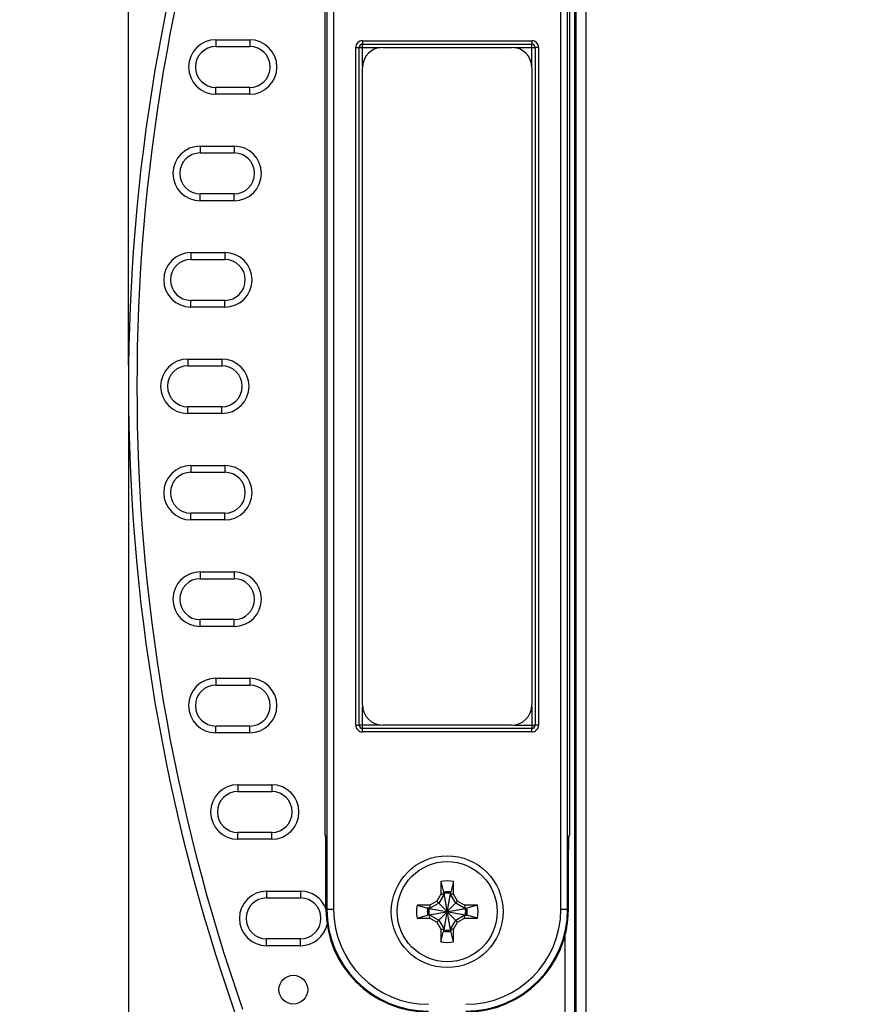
# Model space of a CAD drawing. Header units: inches. Extents: x 0 to 22, y 0 to 17.
# Tile 18 of 29: x 8 to 10.4, y 7.6 to 10.5. Entities that reach past the tile are written whole.
import ezdxf

# ---------------------------------------------------------------- set-up
doc = ezdxf.new("R2010")
doc.units = ezdxf.units.IN
doc.header["$LTSCALE"] = 1.21
doc.header["$MEASUREMENT"] = 0
doc.layers.get('0').update_dxf_attribs({"linetype": 'CONTINUOUS'})
doc.layers.add('02___PRT_ALL_AXES', color=7, linetype='CONTINUOUS')
doc.layers.add('DIMENSIONS', color=7, linetype='CONTINUOUS')
doc.styles.get("Standard").update_dxf_attribs({"font": 'txt', "width": 0.8})
doc.dimstyles.new('DIMSTYLE_1', dxfattribs={"dimtxt": 0.125, "dimasz": 0.18, "dimexe": 0.125, "dimexo": 0.0625, "dimgap": 0.0625, "dimtad": 0, "dimtih": 1, "dimtoh": 1, "dimzin": 4, "dimdsep": 46, "dimtxsty": 'STANDARD', "dimblk": '_FILLED', "dimblk1": '_FILLED', "dimblk2": '_FILLED', "dimcen": 0.09, "dimadec": 0, "dimazin": 0, "dimtp": 0.001, "dimtm": 0.001, "dimtfac": 1, "dimtofl": 0, "dimtmove": 0, "dimatfit": 3, "dimldrblk": '_FILLED', "dimfxl": 1, "dimtolj": 1, "dimtzin": 4, "dimarcsym": 0})

# ---------------------------------------------------------------- blocks, each defined once
blk = doc.blocks.new('_FILLED')
at = {"color": 0, "linetype": 'BYBLOCK'}
blk.add_solid([(0, 0), (-1, 0.174), (-1, -0.174)], dxfattribs=at)
blk = doc.blocks.new('*D1')
at = {"layer": 'DIMENSIONS', "color": 2, "linetype": 'CONTINUOUS'}
for p, q in [((8.2982, 9.4384), (8.2982, 13.5009)), ((13.8349, 11.6459), (13.8349, 13.5009)), ((8.2982, 13.3759), (10.3916, 13.3759)), ((13.8349, 13.3759), (11.7416, 13.3759))]:
    blk.add_line(p, q, dxfattribs=at)
at = {"layer": 'DIMENSIONS', "color": 2, "linetype": 'CONTINUOUS', "xscale": 0.18, "yscale": 0.18, "zscale": 0.18, "rotation": 180}
blk.add_blockref('_FILLED', (8.2982, 13.3759), dxfattribs=at)
at = {"layer": 'DIMENSIONS', "color": 2, "linetype": 'CONTINUOUS', "xscale": 0.18, "yscale": 0.18, "zscale": 0.18}
blk.add_blockref('_FILLED', (13.8349, 13.3759), dxfattribs=at)
at = {"layer": 'DIMENSIONS', "color": 2, "linetype": 'CONTINUOUS', "insert": (11.0666, 13.4384), "char_height": 0.125, "width": 1.225, "attachment_point": 2, "line_spacing_factor": 0.9}
blk.add_mtext('5.54{\\Ftxt.shx;\\W1.000000;\\H0.125000; }[140.6]', dxfattribs=at)
blk = doc.blocks.new('*D2')
at = {"layer": 'DIMENSIONS', "color": 2, "linetype": 'CONTINUOUS'}
for p, q in [((9.3321, 11.4004), (7.2572, 11.4004)), ((7.3822, 11.4004), (7.3822, 9.5009)), ((7.3822, 7.3514), (7.3822, 9.2509)), ((9.3321, 7.3514), (7.2572, 7.3514))]:
    blk.add_line(p, q, dxfattribs=at)
at = {"layer": 'DIMENSIONS', "color": 2, "linetype": 'CONTINUOUS', "xscale": 0.18, "yscale": 0.18, "zscale": 0.18}
for p, rotation in [((7.3822, 11.4004), 90), ((7.3822, 7.3514), 270)]:
    blk.add_blockref('_FILLED', p, dxfattribs=dict(at, rotation=rotation))
at = {"layer": 'DIMENSIONS', "color": 2, "linetype": 'CONTINUOUS', "insert": (7.3822, 9.4384), "char_height": 0.125, "width": 1.225, "attachment_point": 2, "line_spacing_factor": 0.9}
blk.add_mtext('4.05{\\Ftxt.shx;\\W1.000000;\\H0.125000; }[102.8]', dxfattribs=at)
blk = doc.blocks.new('*D4')
at = {"layer": 'DIMENSIONS', "color": 2, "linetype": 'CONTINUOUS'}
for p, q in [((8.2982, 9.3134), (8.2982, 5.5999)), ((9.3946, 6.9874), (9.3946, 5.5999)), ((8.2982, 5.7249), (7.9671, 5.7249)), ((9.3946, 5.7249), (9.7546, 5.7249))]:
    blk.add_line(p, q, dxfattribs=at)
at = {"layer": 'DIMENSIONS', "color": 2, "linetype": 'CONTINUOUS', "xscale": 0.18, "yscale": 0.18, "zscale": 0.18}
blk.add_blockref('_FILLED', (8.2982, 5.7249), dxfattribs=at)
at = {"layer": 'DIMENSIONS', "color": 2, "linetype": 'CONTINUOUS', "xscale": 0.18, "yscale": 0.18, "zscale": 0.18, "rotation": 180}
blk.add_blockref('_FILLED', (9.3946, 5.7249), dxfattribs=at)
at = {"layer": 'DIMENSIONS', "color": 2, "linetype": 'CONTINUOUS', "insert": (7.9046, 5.7874), "char_height": 0.125, "width": 1.125, "attachment_point": 3, "line_spacing_factor": 0.9}
blk.add_mtext('1.10{\\Ftxt.shx;\\W1.000000;\\H0.125000; }[27.9]', dxfattribs=at)

msp = doc.modelspace()

# ---------------------------------------------------------------- linework, layer by layer
at = {"color": 7, "linetype": 'CONTINUOUS'}
for p, q in [((9.6484, 11.4304), (9.6484, 7.3214)), ((9.6184, 11.3954), (9.6184, 7.3564)), ((9.6168, 11.3864), (9.6168, 7.3654)), ((9.6159, 7.4404), (9.6159, 11.3114)), ((8.8836, 10.9189), (8.8836, 7.8329)), ((8.9036, 10.9189), (8.9036, 7.8329)), ((9.5742, 7.8329), (9.5742, 10.9189)), ((9.5942, 7.8329), (9.5942, 10.9189)), ((8.8784, 8.0522), (8.8784, 10.6996)), ((9.5994, 10.6996), (9.5994, 8.0522)), ((8.5561, 10.3983), (8.5561, 10.3783)), ((8.5561, 10.3983), (8.6561, 10.3983)), ((8.5561, 10.3783), (8.6561, 10.3783)), ((8.6561, 10.3983), (8.6561, 10.3783)), ((8.9692, 8.3762), (8.9692, 10.3756)), ((8.9692, 10.3756), (8.9792, 10.3756)), ((8.9792, 8.3762), (8.9792, 10.3756)), ((8.9792, 10.3756), (8.9793, 10.3755)), ((8.9793, 8.3763), (8.9793, 10.3755)), ((8.9793, 10.3755), (9.0428, 10.3755)), ((8.9892, 10.3956), (8.9892, 10.3856)), ((8.9892, 10.3956), (9.4886, 10.3956)), ((8.9892, 10.3856), (8.9893, 10.3855)), ((8.9892, 10.3856), (9.4886, 10.3856)), ((8.9893, 10.3221), (8.9893, 10.3855)), ((8.9893, 10.3855), (9.4885, 10.3855)), ((9.4351, 10.3755), (9.4985, 10.3755)), ((9.4886, 10.3856), (9.4885, 10.3855)), ((9.4885, 10.3221), (9.4885, 10.3855)), ((9.4886, 10.3956), (9.4886, 10.3856)), ((9.4986, 10.3756), (9.4985, 10.3755)), ((9.4985, 10.3755), (9.4985, 8.3763)), ((9.4986, 10.3756), (9.4986, 8.3762)), ((9.5086, 10.3756), (9.4986, 10.3756)), ((9.5086, 10.3756), (9.5086, 8.3762)), ((8.5561, 10.2375), (8.5561, 10.2575)), ((8.6561, 10.2575), (8.5561, 10.2575)), ((8.6561, 10.2375), (8.6561, 10.2575)), ((8.6561, 10.2375), (8.5561, 10.2375)), ((8.5101, 10.0843), (8.5101, 10.0643)), ((8.5101, 10.0843), (8.6101, 10.0843)), ((8.6101, 10.0843), (8.6101, 10.0643)), ((8.5101, 10.0643), (8.6101, 10.0643)), ((8.5101, 9.9235), (8.5101, 9.9435)), ((8.6101, 9.9435), (8.5101, 9.9435)), ((8.6101, 9.9235), (8.6101, 9.9435)), ((8.6101, 9.9235), (8.5101, 9.9235)), ((8.4827, 9.7703), (8.4827, 9.7503)), ((8.4827, 9.7703), (8.5827, 9.7703)), ((8.5827, 9.7703), (8.5827, 9.7503)), ((8.4827, 9.7503), (8.5827, 9.7503)), ((8.4827, 9.6095), (8.4827, 9.6295)), ((8.5827, 9.6295), (8.4827, 9.6295)), ((8.5827, 9.6095), (8.5827, 9.6295)), ((8.5827, 9.6095), (8.4827, 9.6095)), ((8.4736, 9.4563), (8.4736, 9.4363)), ((8.4736, 9.4563), (8.5736, 9.4563)), ((8.5736, 9.4563), (8.5736, 9.4363)), ((8.4736, 9.4363), (8.5736, 9.4363)), ((8.4736, 9.2955), (8.4736, 9.3155)), ((8.5736, 9.3155), (8.4736, 9.3155)), ((8.5736, 9.2955), (8.5736, 9.3155)), ((8.5736, 9.2955), (8.4736, 9.2955)), ((8.4827, 9.1423), (8.4827, 9.1223)), ((8.4827, 9.1423), (8.5827, 9.1423)), ((8.4827, 9.1223), (8.5827, 9.1223)), ((8.5827, 9.1423), (8.5827, 9.1223)), ((8.4827, 8.9815), (8.4827, 9.0015)), ((8.5827, 9.0015), (8.4827, 9.0015)), ((8.5827, 8.9815), (8.4827, 8.9815)), ((8.5827, 8.9815), (8.5827, 9.0015)), ((8.5101, 8.8283), (8.5101, 8.8083)), ((8.5101, 8.8283), (8.6101, 8.8283)), ((8.5101, 8.8083), (8.6101, 8.8083)), ((8.6101, 8.8283), (8.6101, 8.8083)), ((8.5101, 8.6675), (8.5101, 8.6875)), ((8.6101, 8.6875), (8.5101, 8.6875)), ((8.6101, 8.6675), (8.6101, 8.6875)), ((8.6101, 8.6675), (8.5101, 8.6675)), ((8.5561, 8.5143), (8.5561, 8.4943)), ((8.5561, 8.5143), (8.6561, 8.5143)), ((8.6561, 8.5143), (8.6561, 8.4943)), ((8.5561, 8.4943), (8.6561, 8.4943)), ((8.9893, 8.3663), (8.9893, 8.4298)), ((9.4885, 8.4298), (9.4885, 8.3663)), ((8.5561, 8.3535), (8.5561, 8.3735)), ((8.6561, 8.3735), (8.5561, 8.3735)), ((8.6561, 8.3535), (8.6561, 8.3735)), ((8.9692, 8.3762), (8.9792, 8.3762)), ((8.9792, 8.3762), (8.9793, 8.3763)), ((9.0428, 8.3763), (8.9793, 8.3763)), ((8.9892, 8.3662), (8.9893, 8.3663)), ((9.4885, 8.3663), (8.9893, 8.3663)), ((9.4351, 8.3763), (9.4985, 8.3763)), ((9.4886, 8.3662), (9.4885, 8.3663)), ((9.4986, 8.3762), (9.4985, 8.3763)), ((9.5086, 8.3762), (9.4986, 8.3762)), ((8.6561, 8.3535), (8.5561, 8.3535)), ((8.9892, 8.3562), (8.9892, 8.3662)), ((9.4886, 8.3662), (8.9892, 8.3662)), ((9.4886, 8.3562), (8.9892, 8.3562)), ((9.4886, 8.3562), (9.4886, 8.3662)), ((8.6211, 8.2003), (8.6211, 8.1803)), ((8.6211, 8.2003), (8.7211, 8.2003)), ((8.7211, 8.2003), (8.7211, 8.1803)), ((8.6211, 8.1803), (8.7211, 8.1803)), ((8.6211, 8.0395), (8.6211, 8.0595)), ((8.7211, 8.0595), (8.6211, 8.0595)), ((8.7211, 8.0395), (8.7211, 8.0595)), ((8.8804, 8.0483), (8.8784, 8.0522)), ((8.8805, 8.0467), (8.8804, 8.0483)), ((9.5974, 8.0483), (9.5971, 8.043)), ((9.5994, 8.0522), (9.5974, 8.0483)), ((8.7211, 8.0395), (8.6211, 8.0395)), ((8.8807, 8.043), (8.8805, 8.0467)), ((8.8807, 8.043), (8.8805, 8.0433)), ((8.8806, 8.0453), (8.8806, 8.0447)), ((8.8806, 8.0447), (8.8806, 8.0439)), ((8.8806, 8.0439), (8.8807, 8.0428)), ((8.8807, 8.0425), (8.8807, 8.043)), ((8.8807, 8.0428), (8.8807, 8.0417)), ((8.8807, 8.0417), (8.8808, 8.0395)), ((8.8808, 8.0395), (8.8808, 8.0352)), ((8.881, 8.0084), (8.8808, 8.0361)), ((8.8808, 8.0352), (8.8809, 8.031)), ((8.8809, 8.031), (8.881, 8.0262)), ((8.881, 8.0262), (8.881, 8.0208)), ((8.881, 8.0208), (8.881, 8.015)), ((9.597, 8.0361), (9.5968, 8.0084)), ((9.5968, 8.0245), (9.5969, 8.0289)), ((9.5968, 8.0181), (9.5968, 8.0245)), ((9.5968, 8.0128), (9.5968, 8.0181)), ((9.5969, 8.0341), (9.597, 8.0374)), ((9.5969, 8.0289), (9.5969, 8.0341)), ((9.597, 8.0374), (9.5971, 8.0402)), ((9.5971, 8.043), (9.5972, 8.0441)), ((9.5973, 8.0433), (9.5971, 8.043)), ((9.5971, 8.0417), (9.5971, 8.043)), ((9.5971, 8.0402), (9.5971, 8.0417)), ((8.881, 8.015), (8.881, 8.0088)), ((8.881, 7.8329), (8.881, 8.0088)), ((8.881, 8.0084), (8.881, 8.0084)), ((9.5968, 7.8329), (9.5968, 8.0128)), ((9.5968, 8.0084), (9.5968, 8.0084)), ((9.22, 7.9149), (9.2284, 7.8837)), ((9.22, 7.9149), (9.22, 7.8771)), ((9.2578, 7.9149), (9.2494, 7.8837)), ((9.2578, 7.8771), (9.2578, 7.9149)), ((8.706, 7.8863), (8.706, 7.8663)), ((8.706, 7.8863), (8.806, 7.8863)), ((8.806, 7.8863), (8.806, 7.8663)), ((9.22, 7.8771), (9.2082, 7.8566)), ((9.2295, 7.8778), (9.2139, 7.8509)), ((9.22, 7.8771), (9.2295, 7.8778)), ((9.2284, 7.88), (9.2284, 7.8837)), ((9.2293, 7.8802), (9.2295, 7.8796)), ((9.2484, 7.7722), (9.2295, 7.8796)), ((9.2295, 7.8796), (9.2295, 7.8778)), ((9.2295, 7.7722), (9.2484, 7.8796)), ((9.2484, 7.774), (9.2295, 7.8778)), ((9.2295, 7.774), (9.2484, 7.8778)), ((9.2485, 7.8802), (9.2484, 7.8796)), ((9.2484, 7.8778), (9.2484, 7.8796)), ((9.2639, 7.8509), (9.2484, 7.8778)), ((9.2578, 7.8771), (9.2484, 7.8778)), ((9.2494, 7.88), (9.2494, 7.8837)), ((9.2696, 7.8566), (9.2578, 7.8771)), ((8.706, 7.8663), (8.806, 7.8663)), ((9.1499, 7.8448), (9.1811, 7.8365)), ((9.1877, 7.8448), (9.1499, 7.8448)), ((9.2139, 7.8509), (9.187, 7.8354)), ((9.1877, 7.8448), (9.187, 7.8354)), ((9.2082, 7.8566), (9.1877, 7.8448)), ((9.2082, 7.8566), (9.2696, 7.7952)), ((9.2082, 7.7952), (9.2696, 7.8566)), ((9.2908, 7.8354), (9.2639, 7.8509)), ((9.2901, 7.8448), (9.2696, 7.8566)), ((9.2901, 7.8448), (9.2908, 7.8354)), ((9.3279, 7.8448), (9.2901, 7.8448)), ((9.3279, 7.8448), (9.2967, 7.8365)), ((8.881, 7.8329), (8.9036, 7.8329)), ((9.1499, 7.807), (9.1811, 7.8154)), ((9.1848, 7.8365), (9.1811, 7.8365)), ((9.1848, 7.8154), (9.1811, 7.8154)), ((9.1846, 7.8355), (9.1852, 7.8354)), ((9.1846, 7.8163), (9.1852, 7.8165)), ((9.1852, 7.8354), (9.2926, 7.8165)), ((9.187, 7.8354), (9.1852, 7.8354)), ((9.1852, 7.8165), (9.2926, 7.8354)), ((9.1852, 7.8165), (9.187, 7.8165)), ((9.187, 7.8354), (9.2908, 7.8165)), ((9.187, 7.8165), (9.2908, 7.8354)), ((9.187, 7.8165), (9.2139, 7.8009)), ((9.1877, 7.807), (9.187, 7.8165)), ((9.2639, 7.8009), (9.2908, 7.8165)), ((9.2901, 7.807), (9.2908, 7.8165)), ((9.2926, 7.8354), (9.2908, 7.8354)), ((9.2908, 7.8165), (9.2926, 7.8165)), ((9.2932, 7.8355), (9.2926, 7.8354)), ((9.2932, 7.8163), (9.2926, 7.8165)), ((9.293, 7.8365), (9.2967, 7.8365)), ((9.293, 7.8154), (9.2967, 7.8154)), ((9.3279, 7.807), (9.2967, 7.8154)), ((9.5742, 7.8329), (9.5968, 7.8329)), ((9.1499, 7.807), (9.1877, 7.807)), ((9.1877, 7.807), (9.2082, 7.7952)), ((9.2082, 7.7952), (9.22, 7.7747)), ((9.2139, 7.8009), (9.2295, 7.774)), ((9.2484, 7.774), (9.2639, 7.8009)), ((9.2578, 7.7747), (9.2696, 7.7952)), ((9.2696, 7.7952), (9.2901, 7.807)), ((9.2901, 7.807), (9.3279, 7.807)), ((9.22, 7.7747), (9.2295, 7.774)), ((9.22, 7.7747), (9.22, 7.7369)), ((9.22, 7.7369), (9.2284, 7.7681)), ((9.2284, 7.7718), (9.2284, 7.7681)), ((9.2293, 7.7716), (9.2295, 7.7722)), ((9.2295, 7.774), (9.2295, 7.7722)), ((9.2578, 7.7747), (9.2484, 7.774)), ((9.2484, 7.7722), (9.2484, 7.774)), ((9.2485, 7.7716), (9.2484, 7.7722)), ((9.2494, 7.7718), (9.2494, 7.7681)), ((9.2578, 7.7369), (9.2494, 7.7681)), ((9.2578, 7.7369), (9.2578, 7.7747)), ((8.706, 7.7255), (8.706, 7.7455)), ((8.806, 7.7455), (8.706, 7.7455)), ((8.806, 7.7255), (8.806, 7.7455)), ((9.5859, 7.7528), (9.5859, 7.4214)), ((8.806, 7.7255), (8.706, 7.7255))]:
    msp.add_line(p, q, dxfattribs=at)
for points in [[(8.8805, 8.0458), (8.8805, 8.0458), (8.8805, 8.0457), (8.8806, 8.0455), (8.8806, 8.0453)], [(9.5972, 8.0441), (9.5972, 8.045), (9.5972, 8.0453), (9.5972, 8.0456)]]:
    msp.add_lwpolyline(points, dxfattribs=at)
for centre, radius in [((9.2389, 7.8259), 0.1476), ((8.7848, 7.5959), 0.0425)]:
    msp.add_circle(centre, radius, dxfattribs=at)
for centre, radius, start, end in [((13.8936, 9.3759), 5.5954, 160.7415, 199.2585), ((13.8936, 9.3759), 5.5704, 160.7415, 199.2585), ((8.5561, 10.3179), 0.0804, 90, 270), ((8.5561, 10.3179), 0.0604, 90, 270), ((8.6561, 10.3179), 0.0804, 270, 90), ((8.6561, 10.3179), 0.0604, 270, 90), ((8.9892, 10.3756), 0.02, 89.9889, 180.013), ((8.9892, 10.3756), 0.00998, 89.8812, 180.1047), ((8.9893, 10.3755), 0.01, 90.0826, 179.9158), ((9.4885, 10.3755), 0.01, 0.0826, 89.9158), ((9.4886, 10.3756), 0.02, 359.9889, 90.013), ((9.4886, 10.3756), 0.00998, 359.8812, 90.1047), ((8.5101, 10.0039), 0.0804, 90, 270), ((8.6101, 10.0039), 0.0804, 270, 90), ((8.5101, 10.0039), 0.0604, 90, 270), ((8.6101, 10.0039), 0.0604, 270, 90), ((8.4827, 9.6899), 0.0804, 90, 270), ((8.5827, 9.6899), 0.0804, 270, 90), ((8.4827, 9.6899), 0.0604, 90, 270), ((8.5827, 9.6899), 0.0604, 270, 90), ((8.4736, 9.3759), 0.0804, 90, 270), ((8.5736, 9.3759), 0.0804, 270, 90), ((8.4736, 9.3759), 0.0604, 90, 270), ((8.5736, 9.3759), 0.0604, 270, 90), ((8.4827, 9.0619), 0.0804, 90, 270), ((8.4827, 9.0619), 0.0604, 90, 270), ((8.5827, 9.0619), 0.0804, 270, 90), ((8.5827, 9.0619), 0.0604, 270, 90), ((8.5101, 8.7479), 0.0804, 90, 270), ((8.5101, 8.7479), 0.0604, 90, 270), ((8.6101, 8.7479), 0.0804, 270, 90), ((8.6101, 8.7479), 0.0604, 270, 90), ((8.5561, 8.4339), 0.0804, 90, 270), ((8.6561, 8.4339), 0.0804, 270, 90), ((8.5561, 8.4339), 0.0604, 90, 270), ((8.6561, 8.4339), 0.0604, 270, 90), ((8.9892, 8.3762), 0.02, 179.9889, 270.013), ((8.9892, 8.3762), 0.00998, 179.8802, 270.1056), ((8.9893, 8.3763), 0.01, 180.0826, 269.9158), ((9.4885, 8.3763), 0.01, 270.0826, 359.9158), ((9.4886, 8.3762), 0.02, 269.9889, 0.013), ((9.4886, 8.3762), 0.00998, 269.8802, 0.1056), ((8.6211, 8.1199), 0.0804, 90, 270), ((8.7211, 8.1199), 0.0804, 270, 90), ((8.6211, 8.1199), 0.0604, 90, 270), ((8.7211, 8.1199), 0.0604, 270, 90), ((8.8985, 8.0522), 0.0201, 180.0082, 192.0234), ((8.8983, 8.0522), 0.0199, 191.9979, 206.5731), ((8.9003, 8.0483), 0.0199, 179.9953, 187.1939), ((9.5775, 8.0483), 0.0199, 352.4716, 0.0024), ((9.5795, 8.0522), 0.0199, 333.4269, 348.0021), ((9.5793, 8.0522), 0.0201, 347.9822, 353.9681), ((9.5795, 8.0522), 0.0199, 353.9624, 0.0219), ((8.3784, 8.0285), 0.5025, 1.1333, 1.5926), ((8.1177, 8.0233), 0.7632, 0.9638, 1.1395), ((10.018, 8.0305), 0.4211, 178.2971, 178.9094), ((10.3279, 8.0239), 0.731, 178.8563, 179.0397), ((9.2389, 7.8259), 0.0909, 78.007, 101.993), ((8.706, 7.8059), 0.0804, 90, 270), ((8.806, 7.8059), 0.0804, 20.6743, 90), ((9.2389, 7.8262), 0.0585, 79.606, 100.394), ((9.2389, 7.8259), 0.0551, 78.9667, 101.0333), ((9.2389, 7.8259), 0.0546, 80.0284, 99.9716), ((8.706, 7.8059), 0.0604, 90, 270), ((8.806, 7.8059), 0.0604, 270, 90), ((9.2389, 7.8259), 0.0909, 168.007, 191.993), ((9.2389, 7.8259), 0.0909, 348.007, 11.993), ((9.1839, 7.8329), 0.3029, 180, 270), ((9.1839, 7.8329), 0.3003, 180, 270), ((9.1839, 7.8329), 0.2803, 180, 270), ((9.2386, 7.8259), 0.0585, 169.606, 190.394), ((9.2389, 7.8259), 0.0551, 168.9667, 191.0333), ((9.2389, 7.8259), 0.0546, 170.0284, 189.9716), ((9.2389, 7.8259), 0.0546, 350.0284, 9.9716), ((9.2389, 7.8259), 0.0551, 348.9667, 11.0333), ((9.2939, 7.8329), 0.3029, 270, 360), ((9.2939, 7.8329), 0.3003, 270, 360), ((9.2939, 7.8329), 0.2803, 270, 360), ((9.2392, 7.8259), 0.0585, 349.606, 10.394), ((8.806, 7.8059), 0.0804, 270, 347.4527), ((9.2389, 7.8259), 0.0551, 258.9667, 281.0333), ((9.2389, 7.8256), 0.0585, 259.606, 280.394), ((9.2389, 7.8259), 0.0546, 260.0284, 279.9716), ((9.2389, 7.8259), 0.0909, 258.007, 281.993)]:
    msp.add_arc(centre, radius, start, end, dxfattribs=at)
at = {"layer": '02___PRT_ALL_AXES', "color": 7, "linetype": 'CONTINUOUS'}
for p, q in [((9.0489, 10.3759), (9.4289, 10.3759)), ((8.9889, 8.4359), (8.9889, 10.3159)), ((9.4889, 10.3159), (9.4889, 8.4359)), ((9.4289, 8.3759), (9.0489, 8.3759))]:
    msp.add_line(p, q, dxfattribs=at)
msp.add_circle((9.2389, 7.8259), 0.165, dxfattribs=at)
for centre, start, end in [((9.0489, 10.3159), 90, 180), ((9.4289, 10.3159), 0, 90), ((9.0489, 8.4359), 180, 270), ((9.4289, 8.4359), 270, 360)]:
    msp.add_arc(centre, 0.06, start, end, dxfattribs=at)

# ---------------------------------------------------------------- dimensions: what is measured, and where the dimension line sits
at = {"layer": 'DIMENSIONS', "color": 2, "linetype": 'CONTINUOUS'}
for base, p2, picture, middle in [((13.8349, 13.3759), (13.8349, 11.5834), '*D1', (11.0666, 13.3759)), ((9.3946, 5.7249), (9.3946, 7.0499), '*D4', (7.3421, 5.7249))]:
    dim = msp.add_linear_dim(base=base, p1=(8.2982, 9.3759), p2=p2, dimstyle='DIMSTYLE_1', dxfattribs=at)
    dim.commit()
    dim.dimension.update_dxf_attribs({"geometry": picture, "text_midpoint": middle, "dimtype": 160})
dim = msp.add_linear_dim(base=(7.3822, 7.3514), p1=(9.3946, 11.4004), p2=(9.3946, 7.3514), angle=270, dimstyle='DIMSTYLE_1', dxfattribs=at)
dim.commit()
dim.dimension.update_dxf_attribs({"geometry": '*D2', "text_midpoint": (7.3822, 9.3759), "dimtype": 160})

doc.saveas('drawing.dxf')
